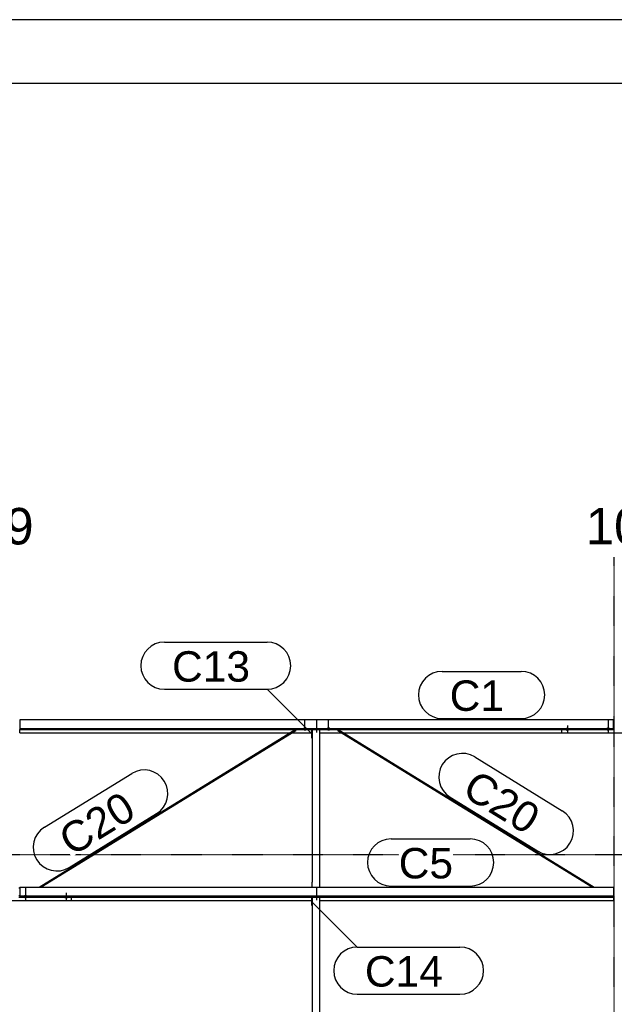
# Model space of a CAD drawing. Header units: millimetres. Extents: x -4888 to 73862, y -29046 to 15504.
# Tile 65 of 111: x 28001 to 31501, y 9708 to 15504. Entities that reach past the tile are written whole.
import ezdxf

# ---------------------------------------------------------------- set-up
doc = ezdxf.new("R2010")
doc.units = ezdxf.units.MM
doc.linetypes.add('DXK_LINE_DOT2', pattern=[3.9198, 1.9599, -1.9599])
doc.linetypes.add('DXK_LINE_DOT3', pattern=[5.9187, 2.979, -0.9799, 0.9799, -0.9799])
doc.styles.add('Arial', font='ARIAL.TTF', dxfattribs={"height": 0.2})

# ---------------------------------------------------------------- blocks, each defined once
blk = doc.blocks.new('Unknown-1953139-1278')
at = {"color": 7, "linetype": 'Continuous'}
for p, q in [((73861.9, 15503.7), (-4888.1, 15503.7)), ((73486.9, 15128.7), (-4513.1, 15128.7))]:
    blk.add_line(p, q, dxfattribs=at)
blk = doc.blocks.new('Part-1953139-17514 - 1282')
at = {"color": 3, "linetype": 'Continuous'}
for p, q in [((31497, 11380.7), (31503, 11380.7)), ((31193, 11303.8), (31193, 11324.9)), ((31807, 11303.8), (31193, 11303.8)), ((31497, 11334.2), (31503, 11334.2)), ((31497, 11325.7), (31503, 11325.7)), ((31807, 11303.8), (31807, 11324.9))]:
    blk.add_line(p, q, dxfattribs=at)
blk = doc.blocks.new('GridLine-1953139-4961 - 1282')
at = {"color": 174, "linetype": 'DXK_LINE_DOT3'}
blk.add_line((-1750, 10590), (64750, 10590), dxfattribs=at)
blk = doc.blocks.new('Part-1953139-19118 - 1282')
at = {"color": 3, "linetype": 'Continuous'}
for p, q in [((29873.5, 11321.2), (29873.9, 11322.6)), ((29873.8, 11320.8), (29873.5, 11321.2)), ((29873.8, 11320.8), (31374, 10396.9)), ((29873.9, 11322.6), (29875, 11324.2)), ((29875, 11324.2), (29875.8, 11324.9)), ((29876.2, 11324.9), (31383.1, 10396.9))]:
    blk.add_line(p, q, dxfattribs=at)
blk = doc.blocks.new('Bolt-1953139-17520 - 1282')
at = {"color": 5, "linetype": 'Continuous'}
for p, q in [((31216.2, 11328.2), (31216, 11327.7)), ((31216, 11327.7), (31216, 11327.2)), ((31216, 11327.2), (31216, 11326.8)), ((31216, 11326.8), (31216.2, 11326.3)), ((31216.4, 11328.6), (31216.2, 11328.2)), ((31216.2, 11326.3), (31216.4, 11325.8)), ((31216.7, 11329.1), (31216.4, 11328.6)), ((31216.4, 11325.8), (31216.7, 11325.4)), ((31217.1, 11329.5), (31216.7, 11329.1)), ((31216.7, 11325.4), (31217.1, 11325)), ((31217.5, 11329.9), (31217.1, 11329.5)), ((31217.1, 11325), (31217.5, 11324.6)), ((31218, 11330.3), (31217.5, 11329.9)), ((31217.5, 11324.6), (31218, 11324.2)), ((31218.6, 11330.6), (31218, 11330.3)), ((31218, 11324.2), (31218.6, 11323.8)), ((31219.3, 11330.9), (31218.6, 11330.6)), ((31218.6, 11323.8), (31219.3, 11323.5)), ((31220, 11331.2), (31219.3, 11330.9)), ((31219.3, 11323.5), (31220, 11323.3)), ((31220.8, 11331.5), (31220, 11331.2)), ((31220, 11323.3), (31220.8, 11323)), ((31221.6, 11331.7), (31220.8, 11331.5)), ((31220.8, 11323), (31221.6, 11322.8)), ((31222.4, 11331.8), (31221.6, 11331.7)), ((31221.6, 11322.8), (31222.4, 11322.7)), ((31223.2, 11331.9), (31222.4, 11331.8)), ((31222.4, 11322.7), (31223.2, 11322.5)), ((31224.1, 11332), (31223.2, 11331.9)), ((31223.2, 11322.5), (31224.1, 11322.5)), ((31225, 11332), (31224.1, 11332)), ((31224.1, 11322.5), (31225, 11322.4)), ((31225, 11349.8), (31225, 11307.4)), ((31225.9, 11332), (31225, 11332)), ((31225, 11322.4), (31225.9, 11322.5)), ((31226.8, 11331.9), (31225.9, 11332)), ((31225.9, 11322.5), (31226.8, 11322.5)), ((31227.6, 11331.8), (31226.8, 11331.9)), ((31226.8, 11322.5), (31227.6, 11322.7)), ((31228.4, 11331.7), (31227.6, 11331.8)), ((31227.6, 11322.7), (31228.4, 11322.8)), ((31229.2, 11331.5), (31228.4, 11331.7)), ((31228.4, 11322.8), (31229.2, 11323)), ((31230, 11331.2), (31229.2, 11331.5)), ((31229.2, 11323), (31230, 11323.3)), ((31230.7, 11330.9), (31230, 11331.2)), ((31230, 11323.3), (31230.7, 11323.5)), ((31231.4, 11330.6), (31230.7, 11330.9)), ((31230.7, 11323.5), (31231.4, 11323.8)), ((31232, 11330.3), (31231.4, 11330.6)), ((31231.4, 11323.8), (31232, 11324.2)), ((31232.5, 11329.9), (31232, 11330.3)), ((31232, 11324.2), (31232.5, 11324.6)), ((31232.9, 11329.5), (31232.5, 11329.9)), ((31232.5, 11324.6), (31232.9, 11325)), ((31233.3, 11329.1), (31232.9, 11329.5)), ((31232.9, 11325), (31233.3, 11325.4)), ((31233.6, 11328.6), (31233.3, 11329.1)), ((31233.3, 11325.4), (31233.6, 11325.8)), ((31233.8, 11328.2), (31233.6, 11328.6)), ((31233.6, 11325.8), (31233.8, 11326.3)), ((31234, 11327.7), (31233.8, 11328.2)), ((31233.8, 11326.3), (31234, 11326.8)), ((31234, 11327.2), (31234, 11327.7)), ((31234, 11326.8), (31234, 11327.2))]:
    blk.add_line(p, q, dxfattribs=at)
blk = doc.blocks.new('GridLine-1953139-4949 - 1282')
at = {"color": 136, "linetype": 'Continuous', "style": 'Arial'}
blk.add_text('9', height=214.9, dxfattribs=at).set_placement((27916.6, 12415))
blk = doc.blocks.new('GridLine-1953139-4950 - 1282')
at = {"color": 174, "linetype": 'DXK_LINE_DOT3'}
blk.add_line((31500, -1750), (31500, 12340), dxfattribs=at)
at = {"color": 136, "linetype": 'Continuous', "style": 'Arial'}
blk.add_text('10', height=214.89, dxfattribs=at).set_placement((31333.2, 12415))
blk = doc.blocks.new('Bolt-1953139-17723 - 1282')
at = {"color": 5, "linetype": 'Continuous'}
for p, q in [((28266.2, 10341.9), (28266, 10341.4)), ((28266, 10341.4), (28266, 10340.9)), ((28266, 10340.9), (28266, 10340.5)), ((28266, 10340.5), (28266.2, 10340)), ((28266.4, 10342.3), (28266.2, 10341.9)), ((28266.2, 10340), (28266.4, 10339.6)), ((28266.7, 10342.8), (28266.4, 10342.3)), ((28266.4, 10339.6), (28266.7, 10339.1)), ((28267.1, 10343.2), (28266.7, 10342.8)), ((28266.7, 10339.1), (28267.1, 10338.7)), ((28267.5, 10343.6), (28267.1, 10343.2)), ((28267.1, 10338.7), (28267.5, 10338.3)), ((28268, 10344), (28267.5, 10343.6)), ((28267.5, 10338.3), (28268, 10337.9)), ((28268.6, 10344.3), (28268, 10344)), ((28268, 10337.9), (28268.6, 10337.6)), ((28269.3, 10344.7), (28268.6, 10344.3)), ((28268.6, 10337.6), (28269.3, 10337.2)), ((28270, 10344.9), (28269.3, 10344.7)), ((28269.3, 10337.2), (28270, 10337)), ((28270.8, 10345.2), (28270, 10344.9)), ((28270, 10337), (28270.8, 10336.7)), ((28271.6, 10345.4), (28270.8, 10345.2)), ((28270.8, 10336.7), (28271.6, 10336.5)), ((28272.4, 10345.5), (28271.6, 10345.4)), ((28271.6, 10336.5), (28272.4, 10336.4)), ((28273.2, 10345.6), (28272.4, 10345.5)), ((28272.4, 10336.4), (28273.2, 10336.3)), ((28274.1, 10345.7), (28273.2, 10345.6)), ((28273.2, 10336.3), (28274.1, 10336.2)), ((28275, 10345.7), (28274.1, 10345.7)), ((28274.1, 10336.2), (28275, 10336.2)), ((28275, 10363.5), (28275, 10321.1)), ((28275.9, 10345.7), (28275, 10345.7)), ((28275, 10336.2), (28275.9, 10336.2)), ((28276.8, 10345.6), (28275.9, 10345.7)), ((28275.9, 10336.2), (28276.8, 10336.3)), ((28277.6, 10345.5), (28276.8, 10345.6)), ((28276.8, 10336.3), (28277.6, 10336.4)), ((28278.4, 10345.4), (28277.6, 10345.5)), ((28277.6, 10336.4), (28278.4, 10336.5)), ((28279.2, 10345.2), (28278.4, 10345.4)), ((28278.4, 10336.5), (28279.2, 10336.7)), ((28280, 10344.9), (28279.2, 10345.2)), ((28279.2, 10336.7), (28280, 10337)), ((28280.7, 10344.7), (28280, 10344.9)), ((28280, 10337), (28280.7, 10337.2)), ((28281.4, 10344.3), (28280.7, 10344.7)), ((28280.7, 10337.2), (28281.4, 10337.6)), ((28282, 10344), (28281.4, 10344.3)), ((28281.4, 10337.6), (28282, 10337.9)), ((28282.5, 10343.6), (28282, 10344)), ((28282, 10337.9), (28282.5, 10338.3)), ((28282.9, 10343.2), (28282.5, 10343.6)), ((28282.5, 10338.3), (28282.9, 10338.7)), ((28283.3, 10342.8), (28282.9, 10343.2)), ((28282.9, 10338.7), (28283.3, 10339.1)), ((28283.6, 10342.3), (28283.3, 10342.8)), ((28283.3, 10339.1), (28283.6, 10339.6)), ((28283.8, 10341.9), (28283.6, 10342.3)), ((28283.6, 10339.6), (28283.8, 10340)), ((28284, 10341.4), (28283.8, 10341.9)), ((28283.8, 10340), (28284, 10340.5)), ((28284, 10340.9), (28284, 10341.4)), ((28284, 10340.5), (28284, 10340.9))]:
    blk.add_line(p, q, dxfattribs=at)
blk = doc.blocks.new('Part-1953139-17115 - 1282')
at = {"color": 3, "linetype": 'Continuous'}
for p, q in [((31497, 11383.2), (28003, 11383.2)), ((28003, 11383.2), (28003, 11324.9)), ((31497, 11324.9), (31497, 11383.2)), ((28003, 11332.4), (31497, 11332.4)), ((28003, 11324.9), (31497, 11324.9)), ((28003, 11306.2), (28003, 11324.9)), ((28003, 11306.2), (29593.5, 11306.2)), ((29602.6, 11306.2), (29722, 11306.2)), ((29769, 11306.2), (29897.4, 11306.2)), ((29906.5, 11306.2), (31193, 11306.2))]:
    blk.add_line(p, q, dxfattribs=at)
blk = doc.blocks.new('Part-1953139-17116 - 1282')
at = {"color": 3, "linetype": 'Continuous'}
for p, q in [((28003, 10396.9), (31497, 10396.9)), ((28003, 10396.9), (28003, 10338.6)), ((31497, 10396.9), (31497, 10338.6)), ((28003, 10346.1), (31497, 10346.1)), ((28003, 10338.6), (31497, 10338.6)), ((28307, 10319.9), (29722, 10319.9)), ((29769, 10319.9), (31497, 10319.9)), ((31497, 10338.6), (31497, 10319.9))]:
    blk.add_line(p, q, dxfattribs=at)
blk = doc.blocks.new('Part-1953139-17717 - 1282')
at = {"color": 3, "linetype": 'Continuous'}
for p, q in [((27997, 10394.5), (28003, 10394.5)), ((27693, 10317.5), (27693, 10338.6)), ((28307, 10317.5), (27693, 10317.5)), ((27997, 10347.9), (28003, 10347.9)), ((27997, 10339.4), (28003, 10339.4)), ((28307, 10317.5), (28307, 10338.6))]:
    blk.add_line(p, q, dxfattribs=at)
blk = doc.blocks.new('Bolt-1953139-17517 - 1282')
at = {"color": 5, "linetype": 'Continuous'}
for p, q in [((31456.2, 11329.5), (31456, 11329.1)), ((31456, 11329.1), (31456, 11328.6)), ((31456, 11328.6), (31456, 11328.1)), ((31456, 11328.1), (31456.2, 11327.7)), ((31456.4, 11330), (31456.2, 11329.5)), ((31456.2, 11327.7), (31456.4, 11327.2)), ((31456.7, 11330.4), (31456.4, 11330)), ((31456.4, 11327.2), (31456.7, 11326.8)), ((31457.1, 11330.8), (31456.7, 11330.4)), ((31456.7, 11326.8), (31457.1, 11326.3)), ((31457.5, 11331.3), (31457.1, 11330.8)), ((31457.1, 11326.3), (31457.5, 11325.9)), ((31458, 11331.6), (31457.5, 11331.3)), ((31457.5, 11325.9), (31458, 11325.6)), ((31458.6, 11332), (31458, 11331.6)), ((31458, 11325.6), (31458.6, 11325.2)), ((31459.3, 11332.3), (31458.6, 11332)), ((31458.6, 11325.2), (31459.3, 11324.9)), ((31460, 11332.6), (31459.3, 11332.3)), ((31459.3, 11324.9), (31460, 11324.6)), ((31460.8, 11332.8), (31460, 11332.6)), ((31460, 11324.6), (31460.8, 11324.4)), ((31461.6, 11333), (31460.8, 11332.8)), ((31460.8, 11324.4), (31461.6, 11324.2)), ((31462.4, 11333.2), (31461.6, 11333)), ((31461.6, 11324.2), (31462.4, 11324)), ((31463.2, 11333.3), (31462.4, 11333.2)), ((31462.4, 11324), (31463.2, 11323.9)), ((31464.1, 11333.4), (31463.2, 11333.3)), ((31463.2, 11323.9), (31464.1, 11323.8)), ((31465, 11333.4), (31464.1, 11333.4)), ((31464.1, 11323.8), (31465, 11323.8)), ((31465, 11348.3), (31465, 11306)), ((31465.9, 11333.4), (31465, 11333.4)), ((31465, 11323.8), (31465.9, 11323.8)), ((31466.8, 11333.3), (31465.9, 11333.4)), ((31465.9, 11323.8), (31466.8, 11323.9)), ((31467.6, 11333.2), (31466.8, 11333.3)), ((31466.8, 11323.9), (31467.6, 11324)), ((31468.4, 11333), (31467.6, 11333.2)), ((31467.6, 11324), (31468.4, 11324.2)), ((31469.2, 11332.8), (31468.4, 11333)), ((31468.4, 11324.2), (31469.2, 11324.4)), ((31470, 11332.6), (31469.2, 11332.8)), ((31469.2, 11324.4), (31470, 11324.6)), ((31470.7, 11332.3), (31470, 11332.6)), ((31470, 11324.6), (31470.7, 11324.9)), ((31471.4, 11332), (31470.7, 11332.3)), ((31470.7, 11324.9), (31471.4, 11325.2)), ((31472, 11331.6), (31471.4, 11332)), ((31471.4, 11325.2), (31472, 11325.6)), ((31472.5, 11331.3), (31472, 11331.6)), ((31472, 11325.6), (31472.5, 11325.9)), ((31472.9, 11330.8), (31472.5, 11331.3)), ((31472.5, 11325.9), (31472.9, 11326.3)), ((31473.3, 11330.4), (31472.9, 11330.8)), ((31472.9, 11326.3), (31473.3, 11326.8)), ((31473.6, 11330), (31473.3, 11330.4)), ((31473.3, 11326.8), (31473.6, 11327.2)), ((31473.8, 11329.5), (31473.6, 11330)), ((31473.6, 11327.2), (31473.8, 11327.7)), ((31474, 11329.1), (31473.8, 11329.5)), ((31473.8, 11327.7), (31474, 11328.1)), ((31474, 11328.6), (31474, 11329.1)), ((31474, 11328.1), (31474, 11328.6))]:
    blk.add_line(p, q, dxfattribs=at)
blk = doc.blocks.new('Bolt-1953139-17518 - 1282')
at = {"color": 5, "linetype": 'DXK_LINE_DOT2'}
blk.add_line((31465, 11378.1), (31465, 11335.8), dxfattribs=at)
blk = doc.blocks.new('Bolt-1953139-17720 - 1282')
at = {"color": 5, "linetype": 'Continuous'}
for p, q in [((28026.2, 10343.2), (28026, 10342.8)), ((28026, 10342.8), (28026, 10342.3)), ((28026, 10342.3), (28026, 10341.8)), ((28026, 10341.8), (28026.2, 10341.4)), ((28026.4, 10343.7), (28026.2, 10343.2)), ((28026.2, 10341.4), (28026.4, 10340.9)), ((28026.7, 10344.1), (28026.4, 10343.7)), ((28026.4, 10340.9), (28026.7, 10340.5)), ((28027.1, 10344.6), (28026.7, 10344.1)), ((28026.7, 10340.5), (28027.1, 10340)), ((28027.5, 10345), (28027.1, 10344.6)), ((28027.1, 10340), (28027.5, 10339.6)), ((28028, 10345.3), (28027.5, 10345)), ((28027.5, 10339.6), (28028, 10339.3)), ((28028.6, 10345.7), (28028, 10345.3)), ((28028, 10339.3), (28028.6, 10338.9)), ((28029.3, 10346), (28028.6, 10345.7)), ((28028.6, 10338.9), (28029.3, 10338.6)), ((28030, 10346.3), (28029.3, 10346)), ((28029.3, 10338.6), (28030, 10338.3)), ((28030.8, 10346.5), (28030, 10346.3)), ((28030, 10338.3), (28030.8, 10338.1)), ((28031.6, 10346.7), (28030.8, 10346.5)), ((28030.8, 10338.1), (28031.6, 10337.9)), ((28032.4, 10346.9), (28031.6, 10346.7)), ((28031.6, 10337.9), (28032.4, 10337.7)), ((28033.2, 10347), (28032.4, 10346.9)), ((28032.4, 10337.7), (28033.2, 10337.6)), ((28034.1, 10347.1), (28033.2, 10347)), ((28033.2, 10337.6), (28034.1, 10337.5)), ((28035, 10347.1), (28034.1, 10347.1)), ((28034.1, 10337.5), (28035, 10337.5)), ((28035, 10362), (28035, 10319.7)), ((28035.9, 10347.1), (28035, 10347.1)), ((28035, 10337.5), (28035.9, 10337.5)), ((28036.8, 10347), (28035.9, 10347.1)), ((28035.9, 10337.5), (28036.8, 10337.6)), ((28037.6, 10346.9), (28036.8, 10347)), ((28036.8, 10337.6), (28037.6, 10337.7)), ((28038.4, 10346.7), (28037.6, 10346.9)), ((28037.6, 10337.7), (28038.4, 10337.9)), ((28039.2, 10346.5), (28038.4, 10346.7)), ((28038.4, 10337.9), (28039.2, 10338.1)), ((28040, 10346.3), (28039.2, 10346.5)), ((28039.2, 10338.1), (28040, 10338.3)), ((28040.7, 10346), (28040, 10346.3)), ((28040, 10338.3), (28040.7, 10338.6)), ((28041.4, 10345.7), (28040.7, 10346)), ((28040.7, 10338.6), (28041.4, 10338.9)), ((28042, 10345.3), (28041.4, 10345.7)), ((28041.4, 10338.9), (28042, 10339.3)), ((28042.5, 10345), (28042, 10345.3)), ((28042, 10339.3), (28042.5, 10339.6)), ((28042.9, 10344.6), (28042.5, 10345)), ((28042.5, 10339.6), (28042.9, 10340)), ((28043.3, 10344.1), (28042.9, 10344.6)), ((28042.9, 10340), (28043.3, 10340.5)), ((28043.6, 10343.7), (28043.3, 10344.1)), ((28043.3, 10340.5), (28043.6, 10340.9)), ((28043.8, 10343.2), (28043.6, 10343.7)), ((28043.6, 10340.9), (28043.8, 10341.4)), ((28044, 10342.8), (28043.8, 10343.2)), ((28043.8, 10341.4), (28044, 10341.8)), ((28044, 10342.3), (28044, 10342.8)), ((28044, 10341.8), (28044, 10342.3))]:
    blk.add_line(p, q, dxfattribs=at)
blk = doc.blocks.new('Bolt-1953139-17721 - 1282')
at = {"color": 5, "linetype": 'DXK_LINE_DOT2'}
blk.add_line((28035, 10391.8), (28035, 10349.5), dxfattribs=at)
blk = doc.blocks.new('Bolt-1953139-18530 - 1282')
at = {"color": 5, "linetype": 'DXK_LINE_DOT2'}
blk.add_line((29750, 11307.3), (29750, 11349.6), dxfattribs=at)
blk = doc.blocks.new('Part-1953139-19117 - 1282')
at = {"color": 3, "linetype": 'Continuous'}
for p, q in [((28116.9, 10396.9), (29623.8, 11324.9)), ((28126, 10396.9), (29626.2, 11320.8)), ((29624.2, 11324.9), (29625, 11324.2)), ((29625, 11324.2), (29626.1, 11322.6)), ((29626.1, 11322.6), (29626.5, 11321.2)), ((29626.5, 11321.2), (29626.2, 11320.8))]:
    blk.add_line(p, q, dxfattribs=at)
blk = doc.blocks.new('Part-1953139-18526 - 1282')
at = {"color": 3, "linetype": 'Continuous'}
for p, q in [((29722, 11275.6), (29722, 11324.9)), ((29724, 11324.9), (29724, 10426.5)), ((29769, 10396.9), (29769, 11324.9)), ((29724, 11275.6), (29722, 11275.6)), ((29724, 10426.5), (29722, 10426.5)), ((29722, 10426.5), (29722, 10396.9)), ((29724, 10396.9), (29724, 10426.5))]:
    blk.add_line(p, q, dxfattribs=at)
blk = doc.blocks.new('Bolt-1953139-18527 - 1282')
at = {"color": 5, "linetype": 'DXK_LINE_DOT2'}
blk.add_line((29750, 10351.6), (29750, 10394), dxfattribs=at)
blk = doc.blocks.new('Bolt-1953139-18528 - 1282')
at = {"color": 5, "linetype": 'DXK_LINE_DOT2'}
blk.add_line((29750, 10321.8), (29750, 10364.1), dxfattribs=at)
blk = doc.blocks.new('Bolt-1953139-18529 - 1282')
at = {"color": 5, "linetype": 'DXK_LINE_DOT2'}
blk.add_line((29750, 11337.1), (29750, 11379.4), dxfattribs=at)
blk = doc.blocks.new('Part-1953139-18531 - 1282')
at = {"color": 3, "linetype": 'Continuous'}
for p, q in [((29722, 10289.3), (29722, 10338.6)), ((29724, 10338.6), (29724, 9393.6)), ((29769, 9364), (29769, 10338.6)), ((29724, 10289.3), (29722, 10289.3)), ((29724, 9393.6), (29722, 9393.6)), ((29722, 9393.6), (29722, 9364)), ((29724, 9364), (29724, 9393.6))]:
    blk.add_line(p, q, dxfattribs=at)
blk = doc.blocks.new('Bolt-1953139-19120 - 1282')
at = {"color": 5, "linetype": 'Continuous'}
for p, q in [((29671.2, 11329.5), (29671, 11329.1)), ((29671, 11329.1), (29671, 11328.6)), ((29671, 11328.6), (29671, 11328.1)), ((29671, 11328.1), (29671.2, 11327.7)), ((29671.4, 11330), (29671.2, 11329.5)), ((29671.2, 11327.7), (29671.4, 11327.2)), ((29671.7, 11330.4), (29671.4, 11330)), ((29671.4, 11327.2), (29671.7, 11326.8)), ((29672.1, 11330.8), (29671.7, 11330.4)), ((29671.7, 11326.8), (29672.1, 11326.3)), ((29672.5, 11331.2), (29672.1, 11330.8)), ((29672.1, 11326.3), (29672.5, 11325.9)), ((29673, 11331.6), (29672.5, 11331.2)), ((29672.5, 11325.9), (29673, 11325.6)), ((29673.6, 11332), (29673, 11331.6)), ((29673, 11325.6), (29673.6, 11325.2)), ((29674.3, 11332.3), (29673.6, 11332)), ((29673.6, 11325.2), (29674.3, 11324.9)), ((29675, 11332.6), (29674.3, 11332.3)), ((29674.3, 11324.9), (29675, 11324.6)), ((29675.8, 11332.8), (29675, 11332.6)), ((29675, 11324.6), (29675.8, 11324.4)), ((29676.6, 11333), (29675.8, 11332.8)), ((29675.8, 11324.4), (29676.6, 11324.2)), ((29677.4, 11333.2), (29676.6, 11333)), ((29676.6, 11324.2), (29677.4, 11324)), ((29678.2, 11333.3), (29677.4, 11333.2)), ((29677.4, 11324), (29678.2, 11323.9)), ((29679.1, 11333.4), (29678.2, 11333.3)), ((29678.2, 11323.9), (29679.1, 11323.8)), ((29680, 11333.4), (29679.1, 11333.4)), ((29679.1, 11323.8), (29680, 11323.8)), ((29680.9, 11333.4), (29680, 11333.4)), ((29680, 11325.2), (29680, 11333.3)), ((29680, 11323.8), (29680.9, 11323.8)), ((29681.8, 11333.3), (29680.9, 11333.4)), ((29680.9, 11323.8), (29681.8, 11323.9)), ((29682.6, 11333.2), (29681.8, 11333.3)), ((29681.8, 11323.9), (29682.6, 11324)), ((29683.4, 11333), (29682.6, 11333.2)), ((29682.6, 11324), (29683.4, 11324.2)), ((29684.2, 11332.8), (29683.4, 11333)), ((29683.4, 11324.2), (29684.2, 11324.4)), ((29685, 11332.6), (29684.2, 11332.8)), ((29684.2, 11324.4), (29685, 11324.6)), ((29685.7, 11332.3), (29685, 11332.6)), ((29685, 11324.6), (29685.7, 11324.9)), ((29686.4, 11332), (29685.7, 11332.3)), ((29685.7, 11324.9), (29686.4, 11325.2)), ((29687, 11331.6), (29686.4, 11332)), ((29686.4, 11325.2), (29687, 11325.6)), ((29687.5, 11331.2), (29687, 11331.6)), ((29687, 11325.6), (29687.5, 11325.9)), ((29687.9, 11330.8), (29687.5, 11331.2)), ((29687.5, 11325.9), (29687.9, 11326.3)), ((29688.3, 11330.4), (29687.9, 11330.8)), ((29687.9, 11326.3), (29688.3, 11326.8)), ((29688.6, 11330), (29688.3, 11330.4)), ((29688.3, 11326.8), (29688.6, 11327.2)), ((29688.8, 11329.5), (29688.6, 11330)), ((29688.6, 11327.2), (29688.8, 11327.7)), ((29689, 11329.1), (29688.8, 11329.5)), ((29688.8, 11327.7), (29689, 11328.1)), ((29689, 11328.6), (29689, 11329.1)), ((29689, 11328.1), (29689, 11328.6))]:
    blk.add_line(p, q, dxfattribs=at)
blk = doc.blocks.new('Bolt-1953139-19119 - 1282')
at = {"color": 5, "linetype": 'DXK_LINE_DOT2'}
blk.add_line((29680, 11337.9), (29680, 11380.2), dxfattribs=at)
blk = doc.blocks.new('Bolt-1953139-19121 - 1282')
at = {"color": 5, "linetype": 'DXK_LINE_DOT2'}
blk.add_line((29820, 11337.9), (29820, 11380.2), dxfattribs=at)
blk = doc.blocks.new('Bolt-1953139-19122 - 1282')
at = {"color": 5, "linetype": 'Continuous'}
for p, q in [((29811.2, 11329.5), (29811, 11329.1)), ((29811, 11329.1), (29811, 11328.6)), ((29811, 11328.6), (29811, 11328.1)), ((29811, 11328.1), (29811.2, 11327.7)), ((29811.4, 11330), (29811.2, 11329.5)), ((29811.2, 11327.7), (29811.4, 11327.2)), ((29811.7, 11330.4), (29811.4, 11330)), ((29811.4, 11327.2), (29811.7, 11326.8)), ((29812.1, 11330.8), (29811.7, 11330.4)), ((29811.7, 11326.8), (29812.1, 11326.3)), ((29812.5, 11331.2), (29812.1, 11330.8)), ((29812.1, 11326.3), (29812.5, 11325.9)), ((29813, 11331.6), (29812.5, 11331.2)), ((29812.5, 11325.9), (29813, 11325.6)), ((29813.6, 11332), (29813, 11331.6)), ((29813, 11325.6), (29813.6, 11325.2)), ((29814.3, 11332.3), (29813.6, 11332)), ((29813.6, 11325.2), (29814.3, 11324.9)), ((29815, 11332.6), (29814.3, 11332.3)), ((29814.3, 11324.9), (29815, 11324.6)), ((29815.8, 11332.8), (29815, 11332.6)), ((29815, 11324.6), (29815.8, 11324.4)), ((29816.6, 11333), (29815.8, 11332.8)), ((29815.8, 11324.4), (29816.6, 11324.2)), ((29817.4, 11333.2), (29816.6, 11333)), ((29816.6, 11324.2), (29817.4, 11324)), ((29818.2, 11333.3), (29817.4, 11333.2)), ((29817.4, 11324), (29818.2, 11323.9)), ((29819.1, 11333.4), (29818.2, 11333.3)), ((29818.2, 11323.9), (29819.1, 11323.8)), ((29820, 11333.4), (29819.1, 11333.4)), ((29819.1, 11323.8), (29820, 11323.8)), ((29820.9, 11333.4), (29820, 11333.4)), ((29820, 11325.2), (29820, 11333.3)), ((29820, 11323.8), (29820.9, 11323.8)), ((29821.8, 11333.3), (29820.9, 11333.4)), ((29820.9, 11323.8), (29821.8, 11323.9)), ((29822.6, 11333.2), (29821.8, 11333.3)), ((29821.8, 11323.9), (29822.6, 11324)), ((29823.4, 11333), (29822.6, 11333.2)), ((29822.6, 11324), (29823.4, 11324.2)), ((29824.2, 11332.8), (29823.4, 11333)), ((29823.4, 11324.2), (29824.2, 11324.4)), ((29825, 11332.6), (29824.2, 11332.8)), ((29824.2, 11324.4), (29825, 11324.6)), ((29825.7, 11332.3), (29825, 11332.6)), ((29825, 11324.6), (29825.7, 11324.9)), ((29826.4, 11332), (29825.7, 11332.3)), ((29825.7, 11324.9), (29826.4, 11325.2)), ((29827, 11331.6), (29826.4, 11332)), ((29826.4, 11325.2), (29827, 11325.6)), ((29827.5, 11331.2), (29827, 11331.6)), ((29827, 11325.6), (29827.5, 11325.9)), ((29827.9, 11330.8), (29827.5, 11331.2)), ((29827.5, 11325.9), (29827.9, 11326.3)), ((29828.3, 11330.4), (29827.9, 11330.8)), ((29827.9, 11326.3), (29828.3, 11326.8)), ((29828.6, 11330), (29828.3, 11330.4)), ((29828.3, 11326.8), (29828.6, 11327.2)), ((29828.8, 11329.5), (29828.6, 11330)), ((29828.6, 11327.2), (29828.8, 11327.7)), ((29829, 11329.1), (29828.8, 11329.5)), ((29828.8, 11327.7), (29829, 11328.1)), ((29829, 11328.6), (29829, 11329.1)), ((29829, 11328.1), (29829, 11328.6))]:
    blk.add_line(p, q, dxfattribs=at)
blk = doc.blocks.new('Mark-1953139-19665 - 1282')
at = {"color": 136, "linetype": 'Continuous'}
for p, q in [((29723.2, 10310.3), (29988.4, 10045.2)), ((29988.4, 10045.2), (30593.2, 10045.2)), ((29988.4, 9767.7), (30593.2, 9767.7))]:
    blk.add_line(p, q, dxfattribs=at)
for centre, start, end in [((29988.4, 9906.4), 90, 270), ((30593.2, 9906.4), 270, 90)]:
    blk.add_arc(centre, 138.7, start, end, dxfattribs=at)
at = {"color": 0}
blk.add_wipeout([(30491.9, 9812.7), (30491.9, 10000.2), (30033.4, 10000.2), (30033.4, 9812.7)], dxfattribs=at)
blk.add_wipeout([(30491.9, 9812.7), (30491.9, 10000.2), (30033.4, 10000.2), (30033.4, 9812.7)], dxfattribs=at)
at = {"color": 2, "style": 'Arial'}
blk.add_text('C14', height=179.08, dxfattribs=at).set_placement((30033.4, 9812.7))
blk = doc.blocks.new('Mark-1953139-19284 - 1282')
at = {"color": 136, "linetype": 'Continuous'}
for p, q in [((30187.5, 10681.9), (30653.2, 10681.9)), ((30187.5, 10404.4), (30653.2, 10404.4))]:
    blk.add_line(p, q, dxfattribs=at)
for centre, radius, start, end in [((30187.5, 10543.1), 138.7, 90.00001, 270.00001), ((30653.2, 10543.1), 138.8, 270.00001, 90.00001)]:
    blk.add_arc(centre, radius, start, end, dxfattribs=at)
at = {"color": 0}
blk.add_wipeout([(30552, 10449.4), (30552, 10636.9), (30232.5, 10636.9), (30232.5, 10449.4)], dxfattribs=at)
blk.add_wipeout([(30552, 10449.4), (30552, 10636.9), (30232.5, 10636.9), (30232.5, 10449.4)], dxfattribs=at)
at = {"color": 2, "style": 'Arial'}
blk.add_text('C5', height=179.08, dxfattribs=at).set_placement((30232.5, 10449.4))
blk = doc.blocks.new('Mark-1953139-19664 - 1282')
at = {"color": 136, "linetype": 'Continuous'}
for p, q in [((28853.3, 11840), (29458.1, 11840)), ((28853.3, 11562.5), (29458.1, 11562.5)), ((29723.2, 11297.4), (29458.1, 11562.5))]:
    blk.add_line(p, q, dxfattribs=at)
for centre, start, end in [((28853.3, 11701.3), 90, 270), ((29458.1, 11701.3), 270, 90)]:
    blk.add_arc(centre, 138.7, start, end, dxfattribs=at)
at = {"color": 0}
blk.add_wipeout([(29356.8, 11607.5), (29356.8, 11795), (28898.3, 11795), (28898.3, 11607.5)], dxfattribs=at)
blk.add_wipeout([(29356.8, 11607.5), (29356.8, 11795), (28898.3, 11795), (28898.3, 11607.5)], dxfattribs=at)
at = {"color": 2, "style": 'Arial'}
blk.add_text('C13', height=179.08, dxfattribs=at).set_placement((28898.3, 11607.5))
blk = doc.blocks.new('Mark-1953139-19283 - 1282')
at = {"color": 136, "linetype": 'Continuous'}
for p, q in [((30487.5, 11668.2), (30953.2, 11668.2)), ((30487.5, 11390.7), (30953.2, 11390.7))]:
    blk.add_line(p, q, dxfattribs=at)
for centre, radius, start, end in [((30487.5, 11529.4), 138.7, 90.00001, 270.00001), ((30953.2, 11529.4), 138.8, 270.00001, 90.00001)]:
    blk.add_arc(centre, radius, start, end, dxfattribs=at)
at = {"color": 0}
blk.add_wipeout([(30852, 11435.7), (30852, 11623.2), (30532.5, 11623.2), (30532.5, 11435.7)], dxfattribs=at)
blk.add_wipeout([(30852, 11435.7), (30852, 11623.2), (30532.5, 11623.2), (30532.5, 11435.7)], dxfattribs=at)
at = {"color": 2, "style": 'Arial'}
blk.add_text('C1', height=179.08, dxfattribs=at).set_placement((30532.5, 11435.7))
blk = doc.blocks.new('Mark-1953139-19861 - 1282')
at = {"color": 0}
blk.add_wipeout([(28697.6, 10816.2), (28599.2, 10975.8), (28208.8, 10735.4), (28307.2, 10575.7)], dxfattribs=at)
blk.add_wipeout([(28697.6, 10816.2), (28599.2, 10975.8), (28208.8, 10735.4), (28307.2, 10575.7)], dxfattribs=at)
at = {"color": 136, "linetype": 'Continuous'}
for p, q in [((28146.9, 10750.1), (28661.9, 11067.2)), ((28292.4, 10513.8), (28807.4, 10830.9))]:
    blk.add_line(p, q, dxfattribs=at)
for centre, radius, start, end in [((28734.6, 10949.1), 138.8, 301.62606, 121.62606), ((28219.7, 10632), 138.7, 121.62606, 301.62606)]:
    blk.add_arc(centre, radius, start, end, dxfattribs=at)
at = {"color": 2, "style": 'Arial'}
blk.add_text('C20', height=179.08, rotation=31.62727, dxfattribs=at).set_placement((28307.2, 10575.7))
blk = doc.blocks.new('Mark-1953139-19862 - 1282')
at = {"color": 0}
blk.add_wipeout([(30986.8, 10702.6), (31085.1, 10862.3), (30694.7, 11102.7), (30596.4, 10943)], dxfattribs=at)
blk.add_wipeout([(30986.8, 10702.6), (31085.1, 10862.3), (30694.7, 11102.7), (30596.4, 10943)], dxfattribs=at)
at = {"color": 136, "linetype": 'Continuous'}
for p, q in [((30680, 11164.6), (31194.9, 10847.5)), ((30534.5, 10928.3), (31049.4, 10611.2))]:
    blk.add_line(p, q, dxfattribs=at)
for centre, start, end in [((30607.2, 11046.5), 58.37395, 238.37395), ((31122.2, 10729.3), 238.37395, 58.37395)]:
    blk.add_arc(centre, 138.8, start, end, dxfattribs=at)
at = {"color": 2, "style": 'Arial'}
blk.add_text('C20', height=179.08, rotation=-31.62727, dxfattribs=at).set_placement((30596.4, 10943))

msp = doc.modelspace()

# ---------------------------------------------------------------- block references
for name in ['Unknown-1953139-1278', 'GridLine-1953139-4949 - 1282', 'GridLine-1953139-4950 - 1282', 'Part-1953139-17115 - 1282', 'Bolt-1953139-19119 - 1282', 'Bolt-1953139-18529 - 1282', 'Bolt-1953139-19121 - 1282', 'Part-1953139-17514 - 1282', 'Bolt-1953139-17518 - 1282', 'Part-1953139-19117 - 1282', 'Bolt-1953139-19120 - 1282', 'Part-1953139-18526 - 1282', 'Bolt-1953139-18530 - 1282', 'Bolt-1953139-19122 - 1282', 'Part-1953139-19118 - 1282', 'Bolt-1953139-17520 - 1282', 'Bolt-1953139-17517 - 1282', 'GridLine-1953139-4961 - 1282', 'Part-1953139-17717 - 1282', 'Part-1953139-17116 - 1282', 'Bolt-1953139-17721 - 1282', 'Bolt-1953139-18527 - 1282', 'Bolt-1953139-17720 - 1282', 'Bolt-1953139-17723 - 1282', 'Part-1953139-18531 - 1282', 'Bolt-1953139-18528 - 1282']:
    msp.add_blockref(name, (0, 0))

# ---------------------------------------------------------------- next in the draw order: block references
for name in ['Mark-1953139-19664 - 1282', 'Mark-1953139-19283 - 1282', 'Mark-1953139-19861 - 1282', 'Mark-1953139-19284 - 1282', 'Mark-1953139-19665 - 1282']:
    msp.add_blockref(name, (0, 0))

# ---------------------------------------------------------------- next in the draw order: block references
msp.add_blockref('Mark-1953139-19862 - 1282', (0, 0))

doc.saveas('drawing.dxf')
